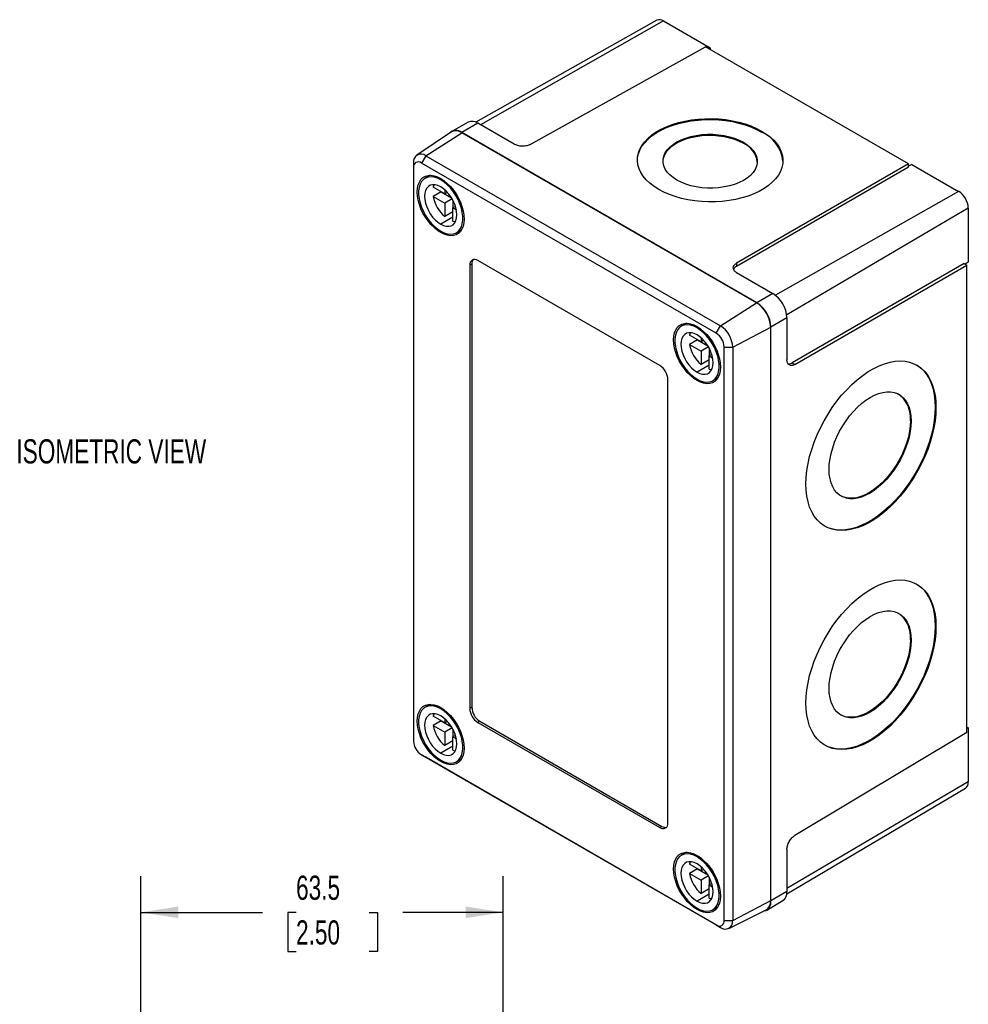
# Model space of a CAD drawing. Header units: millimetres. Extents: x 0 to 543, y 0 to 403.
# Tile 3 of 3: x 363 to 529, y 230 to 403. Entities that reach past the tile are written whole.
import ezdxf

# ---------------------------------------------------------------- set-up
doc = ezdxf.new("R2010")
doc.units = ezdxf.units.MM
doc.header["$LTSCALE"] = 2
doc.layers.add('DIMENSIONS', color=140, linetype='Continuous', lineweight=25)
doc.styles.add('SLDTEXTSTYLE0', font='TXT', dxfattribs={"width": 0.7})
doc.dimstyles.new('SLDDIMSTYLE0', dxfattribs={"dimtxt": 4.316016, "dimasz": 6.604, "dimexe": 0, "dimexo": 0.0625, "dimgap": 1.079004, "dimtad": 0, "dimtih": 1, "dimtoh": 1, "dimdec": 1, "dimrnd": 1e-09, "dimzin": 12, "dimdsep": 46, "dimtxsty": 'SLDTEXTSTYLE0', "dimsah": 1, "dimcen": 0.09, "dimadec": 0, "dimazin": 3, "dimtfac": 1, "dimtdec": 1, "dimtofl": 0, "dimtmove": 0, "dimatfit": 3, "dimfxl": 0, "dimfrac": 2, "dimtolj": 1, "dimtzin": 12, "dimarcsym": 0})

# ---------------------------------------------------------------- blocks, each defined once
blk = doc.blocks.new('_D_11')
at = {"layer": 'DIMENSIONS'}
for p, q in [((384.08, 227.1), (384.08, 252.67)), ((447.58, 227.1), (447.58, 252.67)), ((384.08, 246.32), (405.42, 246.32)), ((411.27, 246.32), (409.82, 246.32)), ((409.82, 246.32), (409.82, 239.46)), ((424.1, 246.32), (425.55, 246.32)), ((425.55, 246.32), (425.55, 239.46)), ((447.58, 246.32), (429.95, 246.32)), ((409.82, 239.46), (411.27, 239.46)), ((425.55, 239.46), (424.1, 239.46))]:
    blk.add_line(p, q, dxfattribs=at)
for points in [[(384.08, 246.32), (390.68, 245.31), (390.68, 247.34)], [(447.58, 246.32), (440.98, 247.34), (440.98, 245.31)]]:
    blk.add_solid(points, dxfattribs=at)
at = {"layer": 'DIMENSIONS', "char_height": 4.233, "attachment_point": 1, "style": 'SLDTEXTSTYLE0'}
for s, insert in [('63.5', (411.27, 252.75)), ('2.50', (411.27, 244.92))]:
    blk.add_mtext(s, dxfattribs=dict(at, insert=insert))

msp = doc.modelspace()

# ---------------------------------------------------------------- linework, layer by layer
for p, q in [((474.45, 402.6), (442.75, 384.75)), ((475.64, 402.47), (443.59, 384.29)), ((475.64, 402.47), (483.84, 397.74)), ((452.31, 380.86), (482.99, 397.96)), ((518.57, 377.43), (482.99, 397.96)), ((483.84, 397.74), (483.6, 397.61)), ((483.84, 397.74), (483.84, 397.48)), ((441.4, 384.74), (438.55, 383.14)), ((438.51, 383.03), (432.43, 378.98)), ((443.12, 384.57), (440.29, 382.96)), ((491.98, 353.12), (440.29, 382.96)), ((449.49, 380.89), (443.12, 384.57)), ((492.83, 383.02), (492.83, 383.19)), ((434, 378.87), (440.32, 382.9)), ((491.94, 353.1), (440.32, 382.9)), ((489.65, 381.05), (489.65, 381.22)), ((434, 378.87), (433.25, 377.57)), ((434, 378.87), (485.62, 349.07)), ((431.86, 377.63), (431.86, 376.77)), ((431.86, 376.77), (431.86, 276.33)), ((484.87, 347.78), (433.25, 377.57)), ((518.57, 377.43), (488.42, 360.02)), ((518.57, 376.88), (488.42, 359.48)), ((518.57, 376.88), (518.57, 377.43)), ((519.14, 377.36), (518.57, 377.04)), ((519.14, 377.36), (527.33, 372.63)), ((434.78, 375.44), (433.86, 374.91)), ((436.82, 374.75), (436.61, 374.63)), ((437.32, 372.18), (435.29, 373.36)), ((437.32, 372.9), (437.32, 372.18)), ((527.33, 372.63), (495.24, 354.43)), ((436.7, 372.54), (435.29, 371.72)), ((435.29, 371.72), (437.32, 370.55)), ((436.7, 372.54), (438.48, 371.51)), ((437.78, 372.45), (437.32, 372.18)), ((438.61, 371.3), (437.32, 370.55)), ((438.73, 371.08), (438.73, 369.74)), ((437.32, 370.55), (437.32, 368.21)), ((439.19, 370), (438.73, 369.74)), ((438.73, 369.74), (439.35, 369.38)), ((438.73, 367.39), (438.73, 369.74)), ((529.03, 369.7), (497.22, 351.01)), ((529.03, 369.7), (529.03, 360.24)), ((438.73, 368.1), (436.61, 366.88)), ((438.73, 369.02), (437.32, 368.21)), ((439.36, 365.38), (440.28, 365.91)), ((436.61, 365.41), (436.83, 365.53)), ((475.01, 342.1), (443.12, 360.51)), ((442.06, 359.9), (441.7, 359.69)), ((441.7, 359.69), (441.7, 282.04)), ((442.06, 359.9), (442.06, 282.24)), ((488.42, 360.02), (488.42, 359.48)), ((528.33, 359.98), (498.18, 342.57)), ((498.65, 342.3), (528.8, 359.71)), ((528.33, 359.98), (528.8, 359.71)), ((529.03, 360.24), (528.47, 359.9)), ((528.8, 277.8), (528.8, 359.71)), ((488.43, 358.41), (494.81, 354.73)), ((494.81, 354.73), (491.98, 353.12)), ((485.62, 349.07), (491.94, 353.1)), ((497.26, 350.48), (494.45, 348.84)), ((497.26, 350.48), (497.26, 343.12)), ((479.68, 349.52), (478.76, 348.99)), ((481.72, 348.83), (481.51, 348.71)), ((484.87, 347.78), (485.62, 349.07)), ((487.76, 345.36), (494.42, 348.82)), ((494.42, 248.38), (494.42, 348.82)), ((494.45, 248.32), (494.45, 348.84)), ((482.22, 346.26), (480.19, 347.44)), ((482.22, 346.98), (482.22, 346.26)), ((481.6, 346.62), (480.19, 345.8)), ((480.19, 345.8), (482.22, 344.63)), ((481.6, 346.62), (483.38, 345.59)), ((482.68, 346.53), (482.22, 346.26)), ((483.51, 345.38), (482.22, 344.63)), ((483.63, 345.16), (483.63, 343.81)), ((486.27, 345.36), (487.76, 345.36)), ((486.27, 244.92), (486.27, 345.36)), ((487.76, 345.36), (487.76, 244.92)), ((482.22, 344.63), (482.22, 342.28)), ((484.09, 344.08), (483.63, 343.81)), ((483.63, 343.81), (484.25, 343.46)), ((483.63, 341.47), (483.63, 343.81)), ((483.63, 342.18), (481.51, 340.96)), ((483.63, 343.1), (482.22, 342.28)), ((498.18, 342.57), (498.65, 342.3)), ((484.26, 339.46), (485.18, 339.99)), ((476.42, 262), (476.42, 339.65)), ((481.51, 339.49), (481.73, 339.61)), ((523.23, 334.84), (523.37, 334.75)), ((518.88, 332.45), (519.02, 332.36)), ((523.23, 296.46), (523.37, 296.38)), ((518.88, 294.07), (519.02, 293.99)), ((434.78, 282.76), (433.86, 282.23)), ((436.82, 282.08), (436.61, 281.96)), ((442.06, 282.24), (441.7, 282.04)), ((437.32, 279.51), (435.29, 280.68)), ((436.7, 279.86), (435.29, 279.05)), ((436.7, 279.86), (438.48, 278.84)), ((437.32, 280.22), (437.32, 279.51)), ((437.78, 279.77), (437.32, 279.51)), ((443.47, 279.79), (443.12, 279.59)), ((443.12, 279.59), (475.01, 261.18)), ((443.47, 279.79), (475.36, 261.38)), ((435.29, 279.05), (437.32, 277.87)), ((438.61, 278.62), (437.32, 277.87)), ((437.32, 277.87), (437.32, 275.53)), ((438.73, 278.4), (438.73, 277.06)), ((528.8, 277.8), (498.65, 259.78)), ((528.8, 278.77), (529.03, 278.64)), ((529.03, 278.64), (528.8, 278.51)), ((529.03, 278.64), (529.03, 269.18)), ((438.73, 276.34), (437.32, 275.53)), ((439.19, 277.32), (438.73, 277.06)), ((438.73, 277.06), (439.35, 276.7)), ((438.73, 274.71), (438.73, 277.06)), ((438.73, 275.42), (436.61, 274.2)), ((433.25, 273.91), (484.87, 244.11)), ((434, 273.48), (433.25, 273.91)), ((485.62, 243.68), (434, 273.48)), ((436.61, 272.73), (436.83, 272.86)), ((439.36, 272.7), (440.28, 273.23)), ((529.03, 269.18), (497.26, 250.51)), ((497.23, 249.56), (528.54, 268.09)), ((475.36, 261.38), (475.01, 261.18)), ((497.26, 257.33), (497.26, 249.97)), ((479.68, 256.84), (478.76, 256.31)), ((481.72, 256.16), (481.51, 256.04)), ((482.22, 253.59), (480.19, 254.76)), ((481.6, 253.94), (480.19, 253.13)), ((481.6, 253.94), (483.38, 252.91)), ((482.22, 254.3), (482.22, 253.59)), ((482.68, 253.85), (482.22, 253.59)), ((480.19, 253.13), (482.22, 251.95)), ((483.51, 252.7), (482.22, 251.95)), ((482.22, 251.95), (482.22, 249.61)), ((483.63, 252.48), (483.63, 251.14)), ((483.63, 250.42), (482.22, 249.61)), ((484.09, 251.4), (483.63, 251.14)), ((483.63, 251.14), (484.25, 250.78)), ((483.63, 248.79), (483.63, 251.14)), ((483.63, 249.5), (481.51, 248.28)), ((493.74, 246.72), (496.55, 248.39)), ((497.26, 249.97), (494.45, 248.32)), ((481.51, 246.81), (481.73, 246.94)), ((484.26, 246.78), (485.18, 247.31)), ((487.08, 243.5), (493.63, 246.74)), ((487.76, 244.92), (494.42, 248.38)), ((484.87, 244.11), (485.62, 243.68)), ((486.27, 244.92), (487.76, 244.92))]:
    msp.add_line(p, q)
at = {"flags": 128}
for points in [[(474.8, 372.96), (473.98, 373.48), (473.26, 374.04), (472.63, 374.63), (472.1, 375.26), (471.67, 375.91), (471.36, 376.58), (471.16, 377.27), (471.07, 377.96), (471.1, 378.66), (471.24, 379.35), (471.5, 380.02), (471.87, 380.68), (472.35, 381.32), (472.93, 381.92), (473.61, 382.5), (474.38, 383.03), (475.24, 383.51), (476.18, 383.95), (477.18, 384.34), (478.24, 384.66), (479.36, 384.93), (480.52, 385.14), (481.7, 385.28), (482.91, 385.35), (484.12, 385.36), (485.33, 385.31), (486.53, 385.19), (487.7, 385), (488.83, 384.75), (489.93, 384.44), (490.96, 384.08), (491.93, 383.66), (492.83, 383.19)], [(471.07, 378.09), (471.1, 378.49), (471.24, 379.18), (471.5, 379.86), (471.87, 380.52), (472.35, 381.15), (472.93, 381.76), (473.61, 382.33), (474.38, 382.86), (475.24, 383.35), (476.17, 383.79), (477.18, 384.17), (478.24, 384.5), (479.36, 384.77), (480.51, 384.97), (481.7, 385.11), (482.9, 385.19), (484.12, 385.2), (485.33, 385.14), (486.52, 385.02), (487.7, 384.84), (488.83, 384.59), (489.92, 384.28), (490.96, 383.91), (491.93, 383.49), (492.83, 383.02)], [(492.83, 383.19), (493.65, 382.67), (494.37, 382.11), (495.01, 381.51), (495.54, 380.89), (495.96, 380.23), (496.27, 379.56), (496.48, 378.87), (496.56, 378.18), (496.53, 377.49), (496.39, 376.8), (496.13, 376.12), (495.76, 375.46), (495.28, 374.83), (494.7, 374.22), (494.02, 373.65), (493.25, 373.12), (492.39, 372.63), (491.46, 372.19), (490.45, 371.81), (489.39, 371.48), (488.27, 371.21), (487.12, 371.01), (485.93, 370.87), (484.73, 370.79), (483.51, 370.78), (482.3, 370.84), (481.11, 370.96), (479.93, 371.14), (478.8, 371.39), (477.71, 371.7), (476.67, 372.07), (475.7, 372.49), (474.8, 372.96)], [(475.57, 377.89), (475.58, 378.07), (475.7, 378.64), (475.94, 379.19), (476.29, 379.72), (476.75, 380.22), (477.32, 380.69), (477.98, 381.11), (478.73, 381.49), (479.55, 381.81), (480.43, 382.07), (481.36, 382.26), (482.33, 382.4), (483.32, 382.46), (484.31, 382.45), (485.3, 382.38), (486.27, 382.24), (487.2, 382.03), (488.08, 381.76), (488.9, 381.43), (489.65, 381.05)], [(477.98, 374.6), (477.32, 375.03), (476.75, 375.5), (476.29, 376.01), (475.94, 376.54), (475.7, 377.1), (475.58, 377.66), (475.58, 378.23), (475.7, 378.8), (475.94, 379.35), (476.29, 379.88), (476.75, 380.39), (477.32, 380.85), (477.98, 381.28), (478.73, 381.65), (479.55, 381.97), (480.43, 382.23), (481.36, 382.43), (482.33, 382.56), (483.32, 382.62), (484.31, 382.62), (485.3, 382.54), (486.27, 382.4), (487.2, 382.2), (488.08, 381.93), (488.9, 381.6), (489.65, 381.22)], [(489.65, 381.22), (490.31, 380.79), (490.87, 380.31), (491.34, 379.81), (491.69, 379.27), (491.93, 378.72), (492.05, 378.15), (492.05, 377.58), (491.93, 377.02), (491.69, 376.46), (491.34, 375.93), (490.87, 375.43), (490.31, 374.96), (489.65, 374.54), (488.9, 374.17), (488.08, 373.85), (487.2, 373.59), (486.27, 373.39), (485.3, 373.26), (484.31, 373.19), (483.32, 373.2), (482.33, 373.27), (481.36, 373.41), (480.43, 373.62), (479.55, 373.89), (478.73, 374.22), (477.98, 374.6)], [(436.61, 365.41), (436.03, 365.79), (435.46, 366.27), (434.91, 366.82), (434.39, 367.44), (433.93, 368.11), (433.51, 368.83), (433.16, 369.57), (432.88, 370.33), (432.68, 371.08), (432.55, 371.81), (432.51, 372.51), (432.55, 373.16), (432.68, 373.75), (432.88, 374.26), (433.16, 374.7), (433.51, 375.03), (433.93, 375.27), (434.39, 375.41), (434.91, 375.44), (435.46, 375.35), (436.03, 375.17), (436.61, 374.88)], [(436.61, 374.63), (436.03, 374.92), (435.47, 375.1), (434.92, 375.16), (434.42, 375.12), (433.97, 374.96), (433.57, 374.7), (433.24, 374.33), (432.99, 373.87), (432.82, 373.33), (432.73, 372.72), (432.73, 372.05), (432.82, 371.33), (432.99, 370.59), (433.24, 369.84), (433.57, 369.1), (433.97, 368.38), (434.42, 367.7), (434.92, 367.07), (435.47, 366.51), (436.03, 366.04), (436.61, 365.65)], [(436.61, 374.88), (437.2, 374.49), (437.77, 374.02), (438.32, 373.47), (438.83, 372.85), (439.3, 372.17), (439.71, 371.46), (440.06, 370.71), (440.34, 369.96), (440.55, 369.21), (440.67, 368.47), (440.71, 367.78), (440.67, 367.13), (440.55, 366.54), (440.34, 366.02), (440.06, 365.59), (439.71, 365.25), (439.3, 365.01), (438.83, 364.88), (438.32, 364.85), (437.77, 364.93), (437.2, 365.12), (436.61, 365.41)], [(436.61, 365.65), (437.19, 365.37), (437.76, 365.19), (438.3, 365.12), (438.8, 365.17), (439.26, 365.32), (439.65, 365.59), (439.98, 365.95), (440.23, 366.41), (440.4, 366.96), (440.49, 367.57), (440.49, 368.24), (440.4, 368.95), (440.23, 369.69), (439.98, 370.44), (439.65, 371.19), (439.26, 371.91), (438.8, 372.59), (438.3, 373.22), (437.76, 373.77), (437.19, 374.25), (436.61, 374.63)], [(436.61, 373.41), (436.12, 373.64), (435.64, 373.77), (435.2, 373.79), (434.79, 373.7), (434.45, 373.49), (434.16, 373.19), (433.95, 372.8), (433.83, 372.32), (433.78, 371.78), (433.83, 371.18), (433.95, 370.56), (434.16, 369.92), (434.45, 369.29), (434.79, 368.69), (435.2, 368.13), (435.64, 367.63), (436.12, 367.21), (436.61, 366.88)], [(435.45, 373.79), (435.41, 373.7), (435.29, 373.36)], [(436.61, 366.88), (437.1, 366.64), (437.58, 366.52), (438.03, 366.5), (438.43, 366.59), (438.78, 366.79), (439.06, 367.1), (439.27, 367.49), (439.4, 367.97), (439.44, 368.51), (439.4, 369.1), (439.27, 369.73), (439.06, 370.36), (438.78, 370.99), (438.43, 371.6), (438.03, 372.16), (437.58, 372.65), (437.1, 373.08), (436.61, 373.41)], [(438.73, 367.39), (439.09, 367.32), (439.19, 367.31)], [(481.51, 339.49), (480.93, 339.87), (480.36, 340.35), (479.81, 340.9), (479.3, 341.52), (478.83, 342.19), (478.41, 342.91), (478.06, 343.65), (477.78, 344.41), (477.58, 345.16), (477.45, 345.89), (477.41, 346.59), (477.45, 347.24), (477.58, 347.83), (477.78, 348.34), (478.06, 348.77), (478.41, 349.11), (478.83, 349.35), (479.3, 349.49), (479.81, 349.51), (480.36, 349.43), (480.93, 349.25), (481.51, 348.96)], [(481.51, 348.71), (480.93, 349), (480.37, 349.18), (479.83, 349.24), (479.32, 349.2), (478.87, 349.04), (478.47, 348.78), (478.14, 348.41), (477.89, 347.95), (477.72, 347.41), (477.63, 346.8), (477.63, 346.13), (477.72, 345.41), (477.89, 344.67), (478.14, 343.92), (478.47, 343.18), (478.87, 342.46), (479.32, 341.78), (479.83, 341.15), (480.37, 340.59), (480.93, 340.12), (481.51, 339.73)], [(481.51, 348.96), (482.1, 348.57), (482.67, 348.1), (483.22, 347.55), (483.73, 346.93), (484.2, 346.25), (484.61, 345.53), (484.96, 344.79), (485.24, 344.04), (485.45, 343.29), (485.57, 342.55), (485.61, 341.86), (485.57, 341.21), (485.45, 340.62), (485.24, 340.1), (484.96, 339.67), (484.61, 339.33), (484.2, 339.09), (483.73, 338.96), (483.22, 338.93), (482.67, 339.01), (482.1, 339.2), (481.51, 339.49)], [(481.51, 339.73), (482.09, 339.45), (482.66, 339.27), (483.2, 339.2), (483.7, 339.25), (484.16, 339.4), (484.55, 339.67), (484.88, 340.03), (485.13, 340.49), (485.3, 341.03), (485.39, 341.65), (485.39, 342.32), (485.3, 343.03), (485.13, 343.77), (484.88, 344.52), (484.55, 345.27), (484.16, 345.99), (483.7, 346.67), (483.2, 347.29), (482.66, 347.85), (482.09, 348.33), (481.51, 348.71)], [(481.51, 347.49), (481.02, 347.72), (480.55, 347.85), (480.1, 347.87), (479.69, 347.77), (479.35, 347.57), (479.06, 347.27), (478.86, 346.87), (478.73, 346.4), (478.68, 345.86), (478.73, 345.26), (478.86, 344.64), (479.06, 344), (479.35, 343.37), (479.69, 342.77), (480.1, 342.21), (480.55, 341.71), (481.02, 341.29), (481.51, 340.96)], [(480.35, 347.87), (480.31, 347.78), (480.19, 347.44)], [(481.51, 340.96), (482, 340.72), (482.48, 340.6), (482.93, 340.58), (483.33, 340.67), (483.68, 340.87), (483.96, 341.18), (484.17, 341.57), (484.3, 342.05), (484.34, 342.59), (484.3, 343.18), (484.17, 343.81), (483.96, 344.44), (483.68, 345.07), (483.33, 345.68), (482.93, 346.23), (482.48, 346.73), (482, 347.16), (481.51, 347.49)], [(500.59, 321.37), (500.63, 322.52), (500.76, 323.71), (500.96, 324.93), (501.24, 326.18), (501.6, 327.43), (502.04, 328.69), (502.54, 329.95), (503.12, 331.19), (503.76, 332.41), (504.46, 333.6), (505.21, 334.75), (506.01, 335.85), (506.85, 336.9), (507.73, 337.88), (508.65, 338.79), (509.58, 339.62), (510.53, 340.38), (511.5, 341.04), (512.46, 341.6), (513.43, 342.07), (514.38, 342.44), (515.32, 342.71), (516.23, 342.87), (517.11, 342.92), (517.95, 342.87), (518.75, 342.71), (519.51, 342.44), (520.2, 342.08), (520.84, 341.61), (521.42, 341.04), (521.92, 340.38), (522.36, 339.63), (522.72, 338.79), (523, 337.88), (523.21, 336.9), (523.33, 335.86), (523.37, 334.75)], [(519.93, 342.24), (520.06, 342.16), (520.7, 341.69), (521.28, 341.12), (521.78, 340.46), (522.22, 339.71), (522.58, 338.87), (522.86, 337.96), (523.06, 336.98), (523.19, 335.94), (523.23, 334.84)], [(483.63, 341.47), (483.99, 341.4), (484.09, 341.39)], [(504.65, 323.92), (504.69, 324.82), (504.81, 325.76), (505.01, 326.72), (505.28, 327.69), (505.62, 328.67), (506.03, 329.65), (506.5, 330.61), (507.03, 331.54), (507.62, 332.43), (508.25, 333.28), (508.92, 334.07), (509.62, 334.8), (510.34, 335.45), (511.09, 336.03), (511.84, 336.51), (512.59, 336.91), (513.33, 337.21), (514.06, 337.41), (514.76, 337.51), (515.43, 337.5), (516.06, 337.4), (516.65, 337.19), (517.18, 336.88), (517.65, 336.48), (518.06, 335.98), (518.4, 335.4), (518.67, 334.74), (518.87, 334.01), (518.98, 333.22), (519.02, 332.36)], [(523.37, 334.75), (523.33, 333.61), (523.21, 332.42), (523, 331.2), (522.72, 329.95), (522.36, 328.7), (521.92, 327.43), (521.42, 326.18), (520.84, 324.93), (520.2, 323.71), (519.51, 322.52), (518.75, 321.37), (517.95, 320.27), (517.11, 319.23), (516.23, 318.25), (515.32, 317.34), (514.38, 316.5), (513.43, 315.75), (512.46, 315.09), (511.5, 314.52), (510.53, 314.05), (509.58, 313.68), (508.65, 313.42), (507.73, 313.26), (506.85, 313.2), (506.01, 313.26), (505.21, 313.42), (504.46, 313.68), (503.76, 314.05), (503.12, 314.52), (502.54, 315.09), (502.04, 315.75), (501.6, 316.5), (501.24, 317.33), (500.96, 318.25), (500.76, 319.23), (500.63, 320.27), (500.59, 321.37)], [(523.23, 334.84), (523.19, 333.69), (523.06, 332.5), (522.86, 331.28), (522.58, 330.03), (522.22, 328.78), (521.78, 327.51), (521.28, 326.26), (520.7, 325.01), (520.06, 323.79), (519.36, 322.6), (518.61, 321.46), (517.81, 320.35), (516.97, 319.31), (516.09, 318.33), (515.17, 317.42), (514.24, 316.58), (513.29, 315.83), (512.32, 315.17), (511.36, 314.6), (510.39, 314.13), (509.44, 313.76), (508.5, 313.5), (507.59, 313.34), (506.71, 313.28), (505.87, 313.34), (505.07, 313.5), (504.31, 313.76), (503.89, 313.97)], [(519.02, 332.36), (518.98, 331.47), (518.87, 330.53), (518.67, 329.57), (518.4, 328.6), (518.06, 327.61), (517.65, 326.64), (517.18, 325.68), (516.65, 324.75), (516.06, 323.85), (515.43, 323.01), (514.76, 322.22), (514.06, 321.49), (513.33, 320.84), (512.59, 320.26), (511.84, 319.77), (511.09, 319.38), (510.34, 319.08), (509.62, 318.88), (508.92, 318.78), (508.25, 318.79), (507.62, 318.89), (507.03, 319.1), (506.5, 319.41), (506.03, 319.81), (505.62, 320.3), (505.28, 320.88), (505.01, 321.54), (504.81, 322.28), (504.69, 323.07), (504.65, 323.92)], [(518.88, 332.45), (518.84, 331.55), (518.72, 330.61), (518.53, 329.65), (518.26, 328.68), (517.92, 327.7), (517.51, 326.72), (517.03, 325.76), (516.5, 324.83), (515.92, 323.94), (515.29, 323.09), (514.62, 322.3), (513.92, 321.57), (513.19, 320.92), (512.45, 320.34), (511.7, 319.86), (510.94, 319.46), (510.2, 319.16), (509.48, 318.96), (508.77, 318.86), (508.1, 318.87), (507.47, 318.97), (506.89, 319.18), (506.71, 319.27)], [(500.59, 283), (500.63, 284.14), (500.76, 285.33), (500.96, 286.55), (501.24, 287.8), (501.6, 289.05), (502.04, 290.32), (502.54, 291.57), (503.12, 292.82), (503.76, 294.04), (504.46, 295.23), (505.21, 296.38), (506.01, 297.48), (506.85, 298.52), (507.73, 299.5), (508.65, 300.41), (509.58, 301.25), (510.53, 302), (511.5, 302.66), (512.46, 303.23), (513.43, 303.7), (514.38, 304.07), (515.32, 304.33), (516.23, 304.49), (517.11, 304.55), (517.95, 304.49), (518.75, 304.33), (519.51, 304.07), (520.2, 303.7), (520.84, 303.23), (521.42, 302.66), (521.92, 302), (522.36, 301.25), (522.72, 300.42), (523, 299.5), (523.21, 298.52), (523.33, 297.48), (523.37, 296.38)], [(519.93, 303.86), (520.06, 303.78), (520.7, 303.31), (521.28, 302.74), (521.78, 302.08), (522.22, 301.33), (522.58, 300.5), (522.86, 299.59), (523.06, 298.6), (523.19, 297.56), (523.23, 296.46)], [(504.65, 285.55), (504.69, 286.44), (504.81, 287.38), (505.01, 288.34), (505.28, 289.32), (505.62, 290.3), (506.03, 291.27), (506.5, 292.23), (507.03, 293.16), (507.62, 294.06), (508.25, 294.91), (508.92, 295.7), (509.62, 296.42), (510.34, 297.08), (511.09, 297.65), (511.84, 298.14), (512.59, 298.53), (513.33, 298.83), (514.06, 299.03), (514.76, 299.13), (515.43, 299.13), (516.06, 299.02), (516.65, 298.81), (517.18, 298.5), (517.65, 298.1), (518.06, 297.61), (518.4, 297.03), (518.67, 296.37), (518.87, 295.64), (518.98, 294.84), (519.02, 293.99)], [(523.37, 296.38), (523.33, 295.23), (523.21, 294.04), (523, 292.82), (522.72, 291.57), (522.36, 290.32), (521.92, 289.06), (521.42, 287.8), (520.84, 286.56), (520.2, 285.34), (519.51, 284.15), (518.75, 283), (517.95, 281.9), (517.11, 280.85), (516.23, 279.87), (515.32, 278.96), (514.38, 278.12), (513.43, 277.37), (512.46, 276.71), (511.5, 276.15), (510.53, 275.67), (509.58, 275.31), (508.65, 275.04), (507.73, 274.88), (506.85, 274.83), (506.01, 274.88), (505.21, 275.04), (504.46, 275.31), (503.76, 275.67), (503.12, 276.14), (502.54, 276.71), (502.04, 277.37), (501.6, 278.12), (501.24, 278.96), (500.96, 279.87), (500.76, 280.85), (500.63, 281.89), (500.59, 283)], [(523.23, 296.46), (523.19, 295.31), (523.06, 294.12), (522.86, 292.9), (522.58, 291.66), (522.22, 290.4), (521.78, 289.14), (521.28, 287.88), (520.7, 286.64), (520.06, 285.42), (519.36, 284.23), (518.61, 283.08), (517.81, 281.98), (516.97, 280.93), (516.09, 279.95), (515.17, 279.04), (514.24, 278.21), (513.29, 277.46), (512.32, 276.79), (511.36, 276.23), (510.39, 275.76), (509.44, 275.39), (508.5, 275.12), (507.59, 274.96), (506.71, 274.91), (505.87, 274.96), (505.07, 275.12), (504.31, 275.39), (503.89, 275.59)], [(519.02, 293.99), (518.98, 293.09), (518.87, 292.16), (518.67, 291.19), (518.4, 290.22), (518.06, 289.24), (517.65, 288.26), (517.18, 287.3), (516.65, 286.37), (516.06, 285.48), (515.43, 284.63), (514.76, 283.84), (514.06, 283.11), (513.33, 282.46), (512.59, 281.88), (511.84, 281.4), (511.09, 281), (510.34, 280.7), (509.62, 280.5), (508.92, 280.4), (508.25, 280.41), (507.62, 280.52), (507.03, 280.72), (506.5, 281.03), (506.03, 281.43), (505.62, 281.93), (505.28, 282.51), (505.01, 283.17), (504.81, 283.9), (504.69, 284.69), (504.65, 285.55)], [(518.88, 294.07), (518.84, 293.17), (518.72, 292.24), (518.53, 291.28), (518.26, 290.3), (517.92, 289.32), (517.51, 288.34), (517.03, 287.38), (516.5, 286.45), (515.92, 285.56), (515.29, 284.71), (514.62, 283.92), (513.92, 283.19), (513.19, 282.54), (512.45, 281.97), (511.7, 281.48), (510.94, 281.08), (510.2, 280.78), (509.48, 280.58), (508.77, 280.49), (508.1, 280.49), (507.47, 280.6), (506.89, 280.8), (506.71, 280.89)], [(436.61, 272.73), (436.03, 273.12), (435.46, 273.59), (434.91, 274.14), (434.39, 274.76), (433.93, 275.44), (433.51, 276.15), (433.16, 276.9), (432.88, 277.65), (432.68, 278.4), (432.55, 279.14), (432.51, 279.83), (432.55, 280.48), (432.68, 281.07), (432.88, 281.59), (433.16, 282.02), (433.51, 282.36), (433.93, 282.6), (434.39, 282.73), (434.91, 282.76), (435.46, 282.68), (436.03, 282.49), (436.61, 282.2)], [(436.61, 281.96), (436.03, 282.24), (435.47, 282.42), (434.92, 282.49), (434.42, 282.44), (433.97, 282.29), (433.57, 282.02), (433.24, 281.66), (432.99, 281.2), (432.82, 280.65), (432.73, 280.04), (432.73, 279.37), (432.82, 278.66), (432.99, 277.92), (433.24, 277.17), (433.57, 276.42), (433.97, 275.7), (434.42, 275.02), (434.92, 274.39), (435.47, 273.84), (436.03, 273.36), (436.61, 272.98)], [(436.61, 282.2), (437.2, 281.82), (437.77, 281.34), (438.32, 280.79), (438.83, 280.17), (439.3, 279.49), (439.71, 278.78), (440.06, 278.03), (440.34, 277.28), (440.55, 276.53), (440.67, 275.8), (440.71, 275.1), (440.67, 274.45), (440.55, 273.86), (440.34, 273.35), (440.06, 272.91), (439.71, 272.58), (439.3, 272.34), (438.83, 272.2), (438.32, 272.17), (437.77, 272.26), (437.2, 272.44), (436.61, 272.73)], [(436.61, 272.98), (437.19, 272.69), (437.76, 272.51), (438.3, 272.45), (438.8, 272.49), (439.26, 272.65), (439.65, 272.91), (439.98, 273.28), (440.23, 273.74), (440.4, 274.28), (440.49, 274.89), (440.49, 275.56), (440.4, 276.28), (440.23, 277.02), (439.98, 277.77), (439.65, 278.51), (439.26, 279.23), (438.8, 279.91), (438.3, 280.54), (437.76, 281.1), (437.19, 281.57), (436.61, 281.96)], [(436.61, 280.73), (436.12, 280.97), (435.64, 281.09), (435.2, 281.11), (434.79, 281.02), (434.45, 280.82), (434.16, 280.51), (433.95, 280.12), (433.83, 279.64), (433.78, 279.1), (433.83, 278.51), (433.95, 277.88), (434.16, 277.25), (434.45, 276.62), (434.79, 276.01), (435.2, 275.45), (435.64, 274.96), (436.12, 274.53), (436.61, 274.2)], [(435.45, 281.11), (435.41, 281.02), (435.29, 280.68)], [(436.61, 274.2), (437.1, 273.97), (437.58, 273.84), (438.03, 273.82), (438.43, 273.91), (438.78, 274.12), (439.06, 274.42), (439.27, 274.81), (439.4, 275.29), (439.44, 275.83), (439.4, 276.43), (439.27, 277.05), (439.06, 277.69), (438.78, 278.31), (438.43, 278.92), (438.03, 279.48), (437.58, 279.98), (437.1, 280.4), (436.61, 280.73)], [(438.73, 274.71), (439.09, 274.64), (439.19, 274.63)], [(481.51, 246.81), (480.93, 247.19), (480.36, 247.67), (479.81, 248.22), (479.3, 248.84), (478.83, 249.52), (478.41, 250.23), (478.06, 250.98), (477.78, 251.73), (477.58, 252.48), (477.45, 253.21), (477.41, 253.91), (477.45, 254.56), (477.58, 255.15), (477.78, 255.67), (478.06, 256.1), (478.41, 256.44), (478.83, 256.67), (479.3, 256.81), (479.81, 256.84), (480.36, 256.76), (480.93, 256.57), (481.51, 256.28)], [(481.51, 256.04), (480.93, 256.32), (480.37, 256.5), (479.83, 256.57), (479.32, 256.52), (478.87, 256.36), (478.47, 256.1), (478.14, 255.74), (477.89, 255.28), (477.72, 254.73), (477.63, 254.12), (477.63, 253.45), (477.72, 252.73), (477.89, 251.99), (478.14, 251.24), (478.47, 250.5), (478.87, 249.78), (479.32, 249.1), (479.83, 248.47), (480.37, 247.92), (480.93, 247.44), (481.51, 247.05)], [(481.51, 256.28), (482.1, 255.9), (482.67, 255.42), (483.22, 254.87), (483.73, 254.25), (484.2, 253.57), (484.61, 252.86), (484.96, 252.11), (485.24, 251.36), (485.45, 250.61), (485.57, 249.88), (485.61, 249.18), (485.57, 248.53), (485.45, 247.94), (485.24, 247.42), (484.96, 246.99), (484.61, 246.65), (484.2, 246.42), (483.73, 246.28), (483.22, 246.25), (482.67, 246.33), (482.1, 246.52), (481.51, 246.81)], [(481.51, 247.05), (482.09, 246.77), (482.66, 246.59), (483.2, 246.52), (483.7, 246.57), (484.16, 246.73), (484.55, 246.99), (484.88, 247.36), (485.13, 247.81), (485.3, 248.36), (485.39, 248.97), (485.39, 249.64), (485.3, 250.36), (485.13, 251.1), (484.88, 251.85), (484.55, 252.59), (484.16, 253.31), (483.7, 253.99), (483.2, 254.62), (482.66, 255.17), (482.09, 255.65), (481.51, 256.04)], [(481.51, 254.81), (481.02, 255.05), (480.55, 255.17), (480.1, 255.19), (479.69, 255.1), (479.35, 254.9), (479.06, 254.59), (478.86, 254.2), (478.73, 253.72), (478.68, 253.18), (478.73, 252.59), (478.86, 251.96), (479.06, 251.33), (479.35, 250.7), (479.69, 250.09), (480.1, 249.53), (480.55, 249.03), (481.02, 248.61), (481.51, 248.28)], [(480.35, 255.19), (480.31, 255.1), (480.19, 254.76)], [(481.51, 248.28), (482, 248.05), (482.48, 247.92), (482.93, 247.9), (483.33, 247.99), (483.68, 248.2), (483.96, 248.5), (484.17, 248.89), (484.3, 249.37), (484.34, 249.91), (484.3, 250.5), (484.17, 251.13), (483.96, 251.76), (483.68, 252.39), (483.33, 253), (482.93, 253.56), (482.48, 254.06), (482, 254.48), (481.51, 254.81)], [(483.63, 248.79), (483.99, 248.72), (484.09, 248.71)]]:
    msp.add_lwpolyline(points, dxfattribs=at)
for centre, radius, start, end in [((474.94, 401.49), 1.21, 54.4277, 113.7889), ((442.1, 383.15), 1.75, 54.4277, 113.7889), ((439.31, 381.77), 1.54, 50.6928, 137.4779), ((439.32, 381.59), 1.65, 52.4372, 119.1266), ((490.31, 377.26), 6.29, 5.7726, 66.3568), ((488.07, 377.36), 4.01, 5.7198, 66.8767), ((433.16, 377.84), 1.32, 50.7967, 189.214), ((432.71, 376.91), 0.863, 50.7967, 189.214), ((525.35, 369.53), 3.69, 2.6055, 57.3945), ((441.7, 373.08), 6.56, 191.9492, 228.0508), ((442.57, 359.83), 0.873, 50.7967, 189.214), ((443.15, 359.98), 1.1, 140.0277, 184.268), ((491.94, 350.24), 5.33, 2.6055, 57.3945), ((489.04, 348.57), 5.38, 2.6055, 57.3945), ((489.08, 348.59), 5.38, 2.6055, 57.3945), ((483.11, 345.14), 4.66, 2.6055, 57.3945), ((483.24, 345.22), 3.04, 2.6055, 57.3945), ((486.6, 347.16), 6.56, 191.9492, 228.0508), ((473.35, 339.51), 3.07, 2.6055, 57.3945), ((513.8, 332.98), 5.11, 353.9854, 53.6845), ((513.8, 294.6), 5.11, 353.9854, 53.6845), ((444.77, 282.18), 3.07, 182.6055, 237.3945), ((445.13, 282.38), 3.07, 182.6055, 237.3945), ((441.7, 280.4), 6.56, 191.9492, 228.0508), ((434.89, 276.47), 3.04, 182.6055, 237.3945), ((527.83, 269.06), 1.21, 306.2094, 5.5757), ((475.56, 261.86), 0.873, 230.7967, 9.214), ((475.98, 262.29), 1.1, 235.7353, 279.9695), ((486.6, 254.48), 6.56, 191.9492, 228.0508), ((495.52, 249.8), 1.75, 306.2094, 5.5757), ((492.93, 248.07), 1.54, 282.5205, 9.3122), ((492.73, 248.19), 1.7, 301.8578, 6.5804), ((485.42, 244.78), 0.863, 230.7967, 9.214), ((486.45, 244.71), 1.32, 230.7967, 9.214)]:
    msp.add_arc(centre, radius, start, end)
for points, knots in [([(452.31, 380.86), (452.14, 380.77), (451.93, 380.69), (451.45, 380.57), (451.17, 380.54), (450.62, 380.55), (450.35, 380.58), (449.87, 380.7), (449.66, 380.79), (449.49, 380.89)], [0, 0, 0, 0, 0.25, 0.25, 0.5, 0.5, 0.75, 0.75, 1, 1, 1, 1]), ([(488.43, 358.41), (488.26, 358.5), (488.12, 358.62), (487.91, 358.9), (487.85, 359.06), (487.84, 359.37), (487.9, 359.53), (488.11, 359.8), (488.25, 359.92), (488.42, 360.02)], [0, 0, 0, 0, 0.25, 0.25, 0.5, 0.5, 0.75, 0.75, 1, 1, 1, 1]), ([(488.42, 359.48), (488.22, 359.35), (487.98, 359.2), (487.95, 358.99), (487.94, 358.95)], [0, 0, 0, 0, 0.797587, 1, 1, 1, 1]), ([(498.65, 342.3), (498.48, 342.21), (498.3, 342.14), (497.96, 342.1), (497.8, 342.13), (497.53, 342.29), (497.42, 342.42), (497.29, 342.74), (497.26, 342.93), (497.26, 343.12)], [0, 0, 0, 0, 0.25, 0.25, 0.5, 0.5, 0.75, 0.75, 1, 1, 1, 1]), ([(497.48, 342.42), (497.56, 342.41), (497.77, 342.37), (498.02, 342.5), (498.18, 342.57)], [0, 0, 0, 0, 0.385309, 1, 1, 1, 1]), ([(497.26, 257.33), (497.26, 257.52), (497.29, 257.75), (497.42, 258.23), (497.53, 258.48), (497.8, 258.96), (497.96, 259.18), (498.3, 259.54), (498.48, 259.68), (498.65, 259.78)], [0, 0, 0, 0, 0.25, 0.25, 0.5, 0.5, 0.75, 0.75, 1, 1, 1, 1])]:
    msp.add_open_spline(points, degree=3, knots=knots)

# ---------------------------------------------------------------- texts
at = {"layer": 'DIMENSIONS', "insert": (362.28, 329.19), "char_height": 4.2333, "attachment_point": 1, "style": 'SLDTEXTSTYLE0'}
msp.add_mtext('ISOMETRIC VIEW', dxfattribs=at)

# ---------------------------------------------------------------- dimensions: what is measured, and where the dimension line sits
at = {"layer": 'DIMENSIONS'}
dim = msp.add_linear_dim(base=(447.58, 246.32), p1=(384.08, 224.56), p2=(447.58, 224.56), dimstyle='SLDDIMSTYLE0', dxfattribs=at)
dim.commit()
dim.dimension.update_dxf_attribs({"geometry": '_D_11', "text_midpoint": (417.68, 246.32), "dimtype": 160})

doc.saveas('drawing.dxf')
